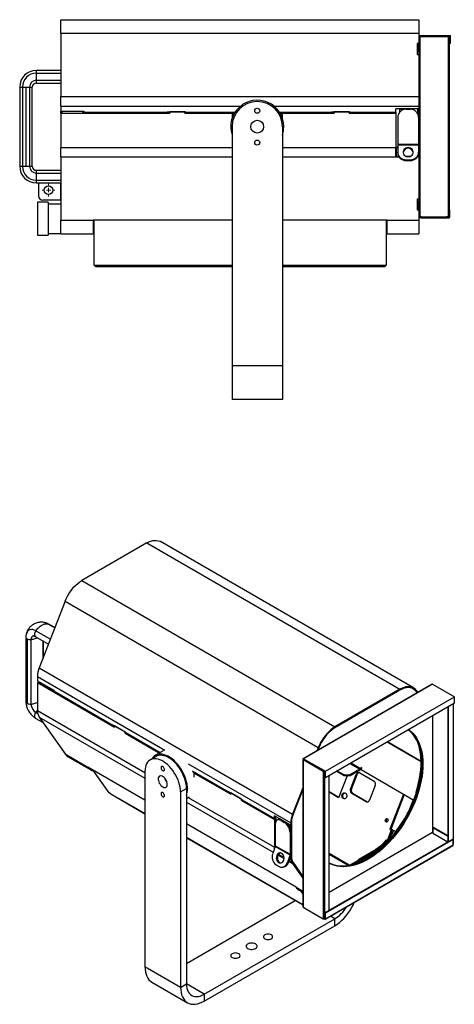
# Model space of a CAD drawing. Header units: millimetres. Extents: x 92 to 344, y 11 to 261.
# Tile 2 of 2: x 241 to 344, y 27 to 261. Entities that reach past the tile are written whole.
import ezdxf

# ---------------------------------------------------------------- set-up
doc = ezdxf.new("R2010")
doc.units = ezdxf.units.MM

# ---------------------------------------------------------------- blocks, each defined once
blk = doc.blocks.new('SW_CENTERMARKSYMBOL_0')
at = {"color": 0, "linetype": 'Continuous', "lineweight": 18}
for p, q in [((-1, 0), (-1.52, 0)), ((0, 0), (-0.5, 0)), ((0, 1), (0, 1.52)), ((0, 0), (0, 0.5)), ((0, 0), (0, -0.5)), ((0, 0), (0.5, 0)), ((1, 0), (1.52, 0)), ((0, -1), (0, -1.52))]:
    blk.add_line(p, q, dxfattribs=at)

msp = doc.modelspace()

# ---------------------------------------------------------------- linework, layer by layer
at = {"color": 7, "linetype": 'Continuous', "lineweight": 25}
for p, q in [((250.55, 258.09), (250.55, 261.34)), ((250.55, 261.34), (335.95, 261.34)), ((335.95, 261.34), (335.95, 258.09)), ((250.55, 258.09), (250.55, 243.02)), ((250.55, 258.09), (335.95, 258.09)), ((335.95, 258.09), (335.95, 257.35)), ((335.95, 255.67), (335.55, 255.67)), ((335.55, 255.67), (335.55, 253.07)), ((335.95, 257.35), (335.95, 249.15)), ((335.95, 257.35), (336.15, 257.35)), ((335.95, 257.35), (335.95, 257.35)), ((335.95, 257.35), (336.15, 257.35)), ((336.15, 257.55), (336.15, 257.35)), ((336.15, 257.55), (343.49, 257.55)), ((336.15, 257.35), (336.15, 214.35)), ((342.95, 257.35), (336.15, 257.35)), ((336.15, 257.35), (343.29, 257.35)), ((336.15, 257.35), (336.15, 257.35)), ((342.95, 257.35), (342.95, 214.35)), ((342.95, 257.35), (343.15, 257.35)), ((343.15, 257.35), (343.15, 214.35)), ((343.29, 257.35), (343.29, 255.75)), ((343.29, 255.75), (343.49, 255.75)), ((343.49, 255.75), (343.49, 257.55)), ((335.65, 255.55), (335.65, 255.52)), ((335.95, 255.55), (335.65, 255.55)), ((335.65, 255.54), (335.95, 255.54)), ((335.65, 255.25), (335.65, 255.52)), ((335.95, 255.25), (335.65, 255.25)), ((335.65, 255.25), (335.65, 253.64)), ((335.65, 253.64), (335.95, 253.64)), ((335.65, 253.07), (335.65, 253.64)), ((335.55, 253.07), (335.95, 253.07)), ((250.55, 249.25), (244.73, 249.25)), ((335.95, 249.15), (335.95, 243.02)), ((244.73, 247.74), (244.73, 248.59)), ((244.73, 248.59), (250.55, 248.59)), ((244.73, 246.9), (244.73, 247.74)), ((244.73, 246.9), (250.55, 246.9)), ((244.73, 246.24), (244.73, 246.9)), ((240.75, 245.27), (240.75, 226.43)), ((241.41, 245.27), (241.41, 226.43)), ((242.25, 245.27), (242.25, 226.43)), ((243.1, 245.27), (243.1, 226.43)), ((243.75, 226.43), (243.75, 245.27)), ((244.73, 246.25), (250.55, 246.25)), ((250.55, 240.77), (250.55, 243.02)), ((250.55, 243.02), (335.95, 243.02)), ((335.95, 243.02), (335.95, 240.77)), ((250.55, 240.77), (250.55, 239.54)), ((250.55, 240.77), (293.45, 240.77)), ((250.55, 239.05), (250.55, 239.54)), ((250.55, 239.54), (256.05, 239.54)), ((250.85, 239.05), (250.85, 239.54)), ((255.85, 239.05), (255.85, 239.54)), ((256.05, 239.54), (256.05, 239.33)), ((256.05, 239.33), (275.95, 239.33)), ((256.05, 239.05), (256.05, 239.33)), ((280.35, 239.33), (275.95, 239.33)), ((275.95, 239.05), (275.95, 239.33)), ((276.55, 239.42), (276.55, 239.05)), ((280.15, 239.42), (276.55, 239.42)), ((280.15, 239.05), (280.15, 239.42)), ((280.35, 239.33), (280.35, 239.05)), ((280.35, 239.33), (292.13, 239.33)), ((301.36, 240.77), (335.95, 240.77)), ((302.68, 239.33), (315.15, 239.33)), ((319.55, 239.33), (315.15, 239.33)), ((315.15, 239.05), (315.15, 239.33)), ((315.75, 239.42), (315.75, 239.05)), ((319.35, 239.42), (315.75, 239.42)), ((319.35, 239.05), (319.35, 239.42)), ((319.55, 239.33), (330.45, 239.33)), ((319.55, 239.33), (319.55, 239.05)), ((335.95, 240.14), (330.45, 240.14)), ((330.45, 239.33), (330.45, 240.14)), ((330.45, 239.33), (330.45, 239.05)), ((331.35, 240.14), (331.35, 239.27)), ((332.9, 240.01), (333.9, 240.01)), ((335.65, 240.14), (335.65, 238.98)), ((335.95, 240.77), (335.95, 240.14)), ((335.95, 240.14), (335.95, 230.92)), ((250.55, 239.05), (250.55, 230.92)), ((250.55, 239.05), (276.55, 239.05)), ((256.05, 239.05), (275.95, 239.05)), ((256.05, 239.05), (256.05, 239.05)), ((275.95, 239.05), (275.95, 239.05)), ((280.15, 239.05), (291.4, 239.05)), ((280.35, 239.05), (291.96, 239.05)), ((280.35, 239.05), (280.35, 239.05)), ((291.4, 239.05), (291.4, 237.83)), ((291.4, 239.01), (291.93, 239.01)), ((302.85, 239.05), (315.15, 239.05)), ((302.88, 239.01), (303.4, 239.01)), ((303.4, 237.83), (303.4, 239.05)), ((303.4, 239.05), (315.75, 239.05)), ((315.15, 239.05), (315.15, 239.05)), ((319.35, 239.05), (330.45, 239.05)), ((319.55, 239.05), (330.45, 239.05)), ((319.55, 239.05), (319.55, 239.05)), ((330.45, 239.05), (330.45, 239.05)), ((330.45, 239.05), (330.45, 230.92)), ((330.9, 238.01), (330.9, 231.68)), ((335.9, 238.01), (335.9, 231.68)), ((291.4, 235.85), (291.4, 178.85)), ((303.4, 235.85), (303.4, 178.85)), ((250.55, 228.67), (250.55, 230.92)), ((250.55, 230.92), (291.4, 230.92)), ((303.4, 230.92), (330.45, 230.92)), ((330.45, 228.67), (330.45, 230.92)), ((330.45, 230.09), (330.65, 230.09)), ((330.45, 229.86), (330.65, 229.86)), ((330.65, 230.92), (330.73, 230.92)), ((330.65, 230.92), (330.65, 230.87)), ((330.65, 228.79), (330.65, 230.87)), ((330.9, 231.03), (330.73, 230.92)), ((330.73, 230.92), (330.9, 230.92)), ((330.9, 231.68), (330.9, 231.54)), ((330.9, 231.68), (335.9, 231.68)), ((330.9, 231.54), (330.9, 229.8)), ((330.9, 231.54), (335.9, 231.54)), ((335.9, 231.68), (335.9, 231.54)), ((335.9, 231.54), (335.9, 229.8)), ((335.9, 230.92), (335.95, 230.92)), ((335.95, 230.92), (335.95, 228.79)), ((250.55, 228.67), (250.55, 213.6)), ((250.55, 228.67), (291.4, 228.67)), ((303.4, 228.67), (330.45, 228.67)), ((330.45, 228.79), (331.13, 228.79)), ((330.45, 228.67), (331.2, 228.67)), ((330.65, 228.79), (330.65, 228.79)), ((330.65, 228.79), (331.13, 228.79)), ((330.9, 229.63), (330.9, 229.8)), ((332.9, 227.98), (333.9, 227.98)), ((332.9, 227.98), (332.9, 227.81)), ((332.9, 227.81), (333.9, 227.81)), ((332.94, 228.79), (333.86, 228.79)), ((332.94, 228.79), (333.86, 228.79)), ((333.9, 227.81), (333.9, 227.98)), ((335.6, 228.67), (335.95, 228.67)), ((335.68, 228.79), (335.95, 228.79)), ((335.68, 228.79), (335.95, 228.79)), ((335.9, 229.8), (335.9, 229.63)), ((335.95, 228.79), (335.95, 228.79)), ((335.95, 228.79), (335.95, 228.67)), ((335.95, 228.67), (335.95, 222.54)), ((250.55, 225.45), (244.73, 225.45)), ((244.73, 224.79), (244.73, 225.45)), ((244.73, 223.95), (244.73, 224.79)), ((244.73, 224.79), (250.55, 224.79)), ((244.73, 223.1), (244.73, 223.95)), ((244.73, 223.1), (250.55, 223.1)), ((244.73, 222.45), (250.55, 222.45)), ((245.25, 222.15), (245.25, 219.35)), ((250.52, 222.45), (250.52, 218.35)), ((335.95, 222.54), (335.95, 214.35)), ((250.52, 218.35), (246.25, 218.35)), ((250.55, 218.35), (250.52, 218.35)), ((335.95, 218.62), (335.55, 218.62)), ((335.55, 218.62), (335.55, 216.02)), ((335.65, 218.05), (335.65, 218.62)), ((247.58, 217.88), (244.99, 217.88)), ((244.99, 217.88), (244.99, 209.98)), ((247.58, 217.88), (247.58, 209.98)), ((250.55, 217.43), (247.58, 217.43)), ((335.55, 216.02), (335.95, 216.02)), ((335.95, 218.05), (335.65, 218.05)), ((335.65, 218.05), (335.65, 216.44)), ((335.65, 216.44), (335.95, 216.44)), ((335.65, 216.17), (335.65, 216.44)), ((335.65, 216.14), (335.65, 216.17)), ((335.95, 216.15), (335.65, 216.15)), ((335.65, 216.14), (335.95, 216.14)), ((343.15, 215.94), (343.15, 214.34)), ((343.35, 215.94), (343.15, 215.94)), ((343.35, 214.34), (343.35, 215.94)), ((250.55, 213.6), (258.27, 213.6)), ((250.55, 210.36), (250.55, 213.6)), ((291.4, 213.6), (258.27, 213.6)), ((258.27, 213.6), (258.27, 210.36)), ((258.55, 202.78), (258.55, 213.6)), ((328.43, 213.6), (303.4, 213.6)), ((328.15, 213.6), (328.15, 202.78)), ((328.43, 213.6), (335.95, 213.6)), ((328.43, 210.36), (328.43, 213.6)), ((335.95, 214.35), (336.15, 214.35)), ((335.95, 214.34), (335.95, 214.35)), ((335.95, 214.34), (336.15, 214.34)), ((335.95, 214.34), (335.95, 213.6)), ((335.95, 213.6), (335.95, 210.36)), ((336.15, 214.35), (342.95, 214.35)), ((336.15, 214.34), (336.15, 214.35)), ((336.15, 214.14), (336.15, 214.34)), ((336.49, 214.34), (336.15, 214.34)), ((336.49, 214.14), (336.15, 214.14)), ((336.49, 214.35), (336.49, 214.34)), ((336.49, 214.34), (336.49, 214.14)), ((336.49, 214.34), (342.55, 214.34)), ((336.49, 214.14), (336.49, 214.34)), ((336.49, 214.34), (336.49, 214.34)), ((336.49, 214.14), (342.55, 214.14)), ((336.49, 214.14), (336.49, 214.14)), ((342.55, 214.34), (342.55, 214.35)), ((342.55, 214.14), (342.55, 214.34)), ((342.55, 214.34), (342.55, 214.14)), ((343.15, 214.34), (342.55, 214.34)), ((342.55, 214.34), (342.55, 214.34)), ((342.55, 214.14), (343.15, 214.14)), ((342.55, 214.14), (342.55, 214.14)), ((342.95, 214.35), (343.15, 214.35)), ((244.99, 209.98), (247.58, 209.98)), ((247.58, 210.43), (250.55, 210.43)), ((250.55, 210.36), (258.27, 210.36)), ((328.43, 210.36), (335.95, 210.36)), ((259.03, 202.78), (258.55, 202.78)), ((259.03, 202.54), (259.03, 202.78)), ((291.4, 202.78), (259.03, 202.78)), ((259.03, 202.54), (291.4, 202.54)), ((327.67, 202.78), (303.4, 202.78)), ((303.4, 202.54), (327.67, 202.54)), ((328.15, 202.78), (327.67, 202.78)), ((327.67, 202.78), (327.67, 202.54)), ((303.4, 178.85), (291.4, 178.85)), ((291.4, 178.85), (291.4, 170.85)), ((303.4, 178.85), (303.4, 170.85)), ((303.4, 170.85), (291.4, 170.85)), ((271.07, 136.69), (255.55, 127.73)), ((271.07, 136.69), (331.45, 101.83)), ((334.7, 102.15), (274.31, 137.01)), ((255.55, 127.73), (315.94, 92.87)), ((251.58, 122.79), (245.43, 106.93)), ((251.58, 122.79), (311.97, 87.93)), ((247.48, 117.42), (249.13, 116.47)), ((247.48, 117.42), (247.6, 117.37)), ((249.14, 116.49), (247.6, 117.37)), ((244.6, 115.76), (248.07, 113.75)), ((242.23, 114.27), (242.23, 98.89)), ((242.52, 113.86), (242.52, 98.48)), ((243.45, 113.71), (243.45, 98.32)), ((244.48, 114.42), (247.63, 112.6)), ((246.33, 113.35), (246.33, 109.25)), ((246.35, 109.31), (246.35, 113.34)), ((245.43, 106.93), (305.81, 72.07)), ((245, 104.85), (245, 103.84)), ((245, 104.85), (275.33, 87.34)), ((245, 103.84), (248.89, 101.59)), ((245.17, 103.54), (245, 103.44)), ((245, 103.44), (245, 96.8)), ((245, 103.44), (263.39, 92.83)), ((245.17, 103.54), (245.17, 103.74)), ((245.38, 103.42), (245.38, 103.62)), ((245.38, 103.42), (245.38, 103.62)), ((245.38, 103.42), (248.89, 101.39)), ((248.89, 101.59), (248.89, 101.43)), ((248.89, 101.43), (262.96, 93.3)), ((248.95, 101.3), (263.02, 93.18)), ((339.12, 103.06), (308.36, 85.3)), ((339.22, 103.05), (308.46, 85.29)), ((331.45, 101.83), (315.94, 92.87)), ((331.45, 101.63), (315.94, 92.68)), ((331.45, 101.63), (331.45, 101.83)), ((335.43, 101.47), (335.28, 101.29)), ((335.5, 100.97), (335.28, 101.29)), ((335.7, 101.09), (335.43, 101.47)), ((339.22, 103.05), (344.41, 100.06)), ((313.65, 82.3), (344.41, 100.06)), ((313.65, 80.83), (344.41, 98.59)), ((344.41, 98.59), (344.41, 100.06)), ((244.6, 96.32), (245.08, 96.05)), ((245, 96.8), (270.63, 82)), ((342.9, 65.49), (342.9, 97.71)), ((343.04, 65.57), (343.04, 97.79)), ((344.17, 98.45), (344.17, 66.06)), ((344.23, 65), (344.23, 98.48)), ((244.48, 94.98), (246.34, 93.91)), ((245.43, 95.21), (251.58, 86.46)), ((245.43, 95.21), (270.63, 80.66)), ((339.22, 95.59), (339.22, 67.78)), ((266.07, 91.51), (262.96, 93.3)), ((263.13, 93.17), (263.39, 93.02)), ((263.16, 93.19), (263.19, 93.17)), ((263.16, 93.19), (263.16, 93.19)), ((263.19, 93.17), (263.19, 93.14)), ((263.36, 93.04), (263.36, 93.07)), ((263.39, 93.13), (263.39, 92.83)), ((265.93, 91.66), (263.39, 93.13)), ((265.93, 91.36), (265.93, 91.66)), ((266.07, 91.51), (274.27, 86.77)), ((315.94, 92.87), (315.94, 92.68)), ((266.08, 91.44), (265.93, 91.36)), ((265.93, 91.36), (273.89, 86.76)), ((266.13, 91.38), (274.19, 86.73)), ((328.37, 89.33), (336.49, 84.63)), ((328.46, 89.38), (336.49, 84.74)), ((274.97, 87.18), (273.13, 86.11)), ((273.89, 86.76), (274.01, 86.83)), ((274.06, 86.8), (274.06, 86.65)), ((311.97, 87.93), (311.7, 87.23)), ((312.11, 87.91), (311.89, 87.34)), ((312.11, 87.91), (311.97, 87.93)), ((251.58, 86.46), (257.04, 83.31)), ((252.31, 85.78), (257.76, 82.63)), ((273.29, 85.83), (271.88, 85.02)), ((273.89, 86.76), (273.89, 86.55)), ((308.26, 85.13), (308.26, 50.02)), ((308.32, 85.21), (308.46, 85.13)), ((308.32, 85.21), (308.46, 85.13)), ((308.32, 85.21), (308.32, 85.21)), ((308.32, 85.05), (308.46, 85.13)), ((313.13, 82.27), (308.32, 85.05)), ((308.32, 85.05), (308.32, 49.94)), ((308.46, 85.29), (313.65, 82.3)), ((308.46, 85.29), (308.46, 85.13)), ((308.46, 85.13), (313.51, 82.22)), ((313.27, 82.36), (308.46, 85.13)), ((308.46, 85.13), (308.46, 85.13)), ((270.63, 75.46), (257.04, 83.31)), ((262.07, 77.15), (258.22, 82.62)), ((270.63, 82.27), (270.63, 35.73)), ((280.93, 84.11), (305.39, 69.99)), ((281.86, 82.39), (290.68, 77.3)), ((282.01, 82.21), (290.74, 77.17)), ((313.13, 82.27), (313.27, 82.36)), ((313.13, 82.27), (313.13, 47.16)), ((313.41, 82.27), (313.27, 82.36)), ((313.27, 82.36), (313.27, 82.36)), ((313.41, 82.27), (313.41, 47.16)), ((313.41, 82.27), (313.41, 82.27)), ((313.51, 82.22), (313.51, 80.91)), ((313.65, 80.83), (313.65, 82.3)), ((318.15, 81.23), (316.24, 82.33)), ((318.15, 81.43), (316.42, 82.43)), ((319.45, 84.18), (321.89, 82.77)), ((321.89, 82.77), (319.56, 81.43)), ((321.89, 82.57), (319.56, 81.23)), ((322.01, 82.92), (319.64, 84.29)), ((321.89, 82.77), (321.89, 82.57)), ((322.11, 83.2), (322.01, 82.92)), ((322.01, 82.92), (322.16, 82.91)), ((322.33, 83.07), (322.11, 83.2)), ((322.24, 83.12), (322.16, 82.91)), ((322.18, 82.7), (322.33, 83.07)), ((322.18, 82.7), (334.74, 75.45)), ((282.49, 81.93), (282.37, 81.86)), ((282.37, 80.88), (282.37, 81.86)), ((282.37, 81.86), (291.1, 76.82)), ((313.51, 80.91), (313.65, 80.83)), ((314.54, 49.12), (314.54, 81.34)), ((318.83, 81.23), (316.8, 76)), ((318.15, 81.43), (319.56, 81.43)), ((318.15, 81.23), (318.15, 81.43)), ((319.56, 81.23), (318.15, 81.23)), ((319.56, 81.43), (319.56, 81.23)), ((319.68, 78.08), (321.02, 81.54)), ((319.86, 78.06), (321.21, 81.52)), ((321.21, 81.52), (321.02, 81.54)), ((321.87, 81.94), (325.27, 79.98)), ((279.12, 77.37), (280.53, 78.19)), ((280.53, 78.19), (280.53, 31.65)), ((308.26, 78.37), (305.81, 72.07)), ((308.26, 77.98), (305.96, 72.06)), ((308.26, 77.98), (305.96, 72.06)), ((319.68, 78.08), (319.86, 78.06)), ((325.55, 78.93), (324.21, 75.46)), ((262.41, 76.95), (262.07, 77.15)), ((270.63, 72.21), (262.41, 76.95)), ((262.46, 76.9), (270.63, 72.19)), ((279.12, 77.37), (279.12, 30.83)), ((280.53, 75.79), (281.29, 76.23)), ((280.97, 76.04), (301.5, 64.19)), ((293.79, 75.51), (290.68, 77.3)), ((290.84, 77.17), (291.1, 77.02)), ((290.88, 77.19), (290.88, 77.19)), ((290.91, 77.17), (290.91, 77.14)), ((291.08, 77.04), (291.08, 77.07)), ((291.1, 77.13), (291.1, 76.82)), ((293.65, 75.66), (291.1, 77.13)), ((293.65, 75.36), (293.65, 75.66)), ((293.8, 75.44), (293.65, 75.36)), ((293.65, 75.36), (301.5, 70.82)), ((293.79, 75.51), (301.5, 71.06)), ((293.85, 75.38), (301.56, 70.93)), ((316.83, 76.07), (314.54, 77.39)), ((316.8, 76), (314.54, 77.3)), ((323.36, 75.06), (319.96, 77.02)), ((320.15, 77), (319.96, 77.02)), ((323.54, 75.04), (320.15, 77)), ((323.36, 75.06), (323.54, 75.04)), ((332.29, 76.86), (329.05, 68.49)), ((332.45, 76.77), (329.23, 68.47)), ((334.57, 75.54), (333.38, 72.5)), ((335.29, 77.36), (335.4, 77.3)), ((335.29, 76.98), (335.29, 77.36)), ((280.53, 74.95), (301.21, 63.01)), ((305.39, 69.47), (301.5, 71.71)), ((301.5, 71.06), (301.5, 71.71)), ((301.5, 71.06), (301.67, 71.15)), ((301.67, 70.92), (301.5, 70.82)), ((301.5, 70.82), (301.5, 64.19)), ((301.66, 70.93), (301.67, 70.92)), ((301.67, 71.15), (301.67, 71.62)), ((301.84, 71.15), (301.67, 71.25)), ((301.67, 71.15), (301.7, 71.14)), ((301.67, 70.92), (301.67, 64.39)), ((301.7, 71.14), (301.7, 70.94)), ((301.7, 70.94), (301.73, 70.93)), ((301.73, 70), (301.73, 70.93)), ((301.9, 70.44), (301.9, 71.02)), ((302.4, 70.81), (302.12, 70.64)), ((302.48, 71.15), (302.48, 70.85)), ((302.73, 70.9), (302.64, 71.05)), ((303.32, 70.66), (303.12, 70.55)), ((303.12, 70.55), (303.83, 70.14)), ((305.81, 72.07), (305.96, 72.06)), ((306.65, 54.67), (280.53, 69.75)), ((301.7, 69.73), (301.7, 64.56)), ((303.83, 70.14), (304.03, 70.25)), ((305.35, 69.49), (305.35, 68.74)), ((305.56, 70.09), (305.39, 69.99)), ((305.39, 69.99), (305.39, 69.47)), ((305.56, 69.57), (305.39, 69.47)), ((305.56, 70.09), (305.56, 62.04)), ((305.56, 70.09), (305.56, 69.57)), ((329.38, 68.29), (328.23, 65.32)), ((329.57, 68.28), (328.57, 65.71)), ((329.05, 68.49), (329.38, 68.29)), ((329.05, 68.49), (329.23, 68.47)), ((329.23, 68.47), (329.57, 68.28)), ((329.29, 68.62), (329.97, 68.23)), ((329.38, 68.29), (329.57, 68.28)), ((329.97, 68.23), (330.48, 67.93)), ((339.46, 68.94), (339.32, 68.86)), ((339.32, 68.86), (339.32, 67.56)), ((342.9, 66.8), (339.32, 68.86)), ((342.9, 66.96), (339.46, 68.94)), ((308.26, 50.49), (280.53, 66.49)), ((280.53, 66.47), (308.26, 50.47)), ((301.67, 65.93), (301.7, 65.9)), ((305.52, 67.85), (305.24, 67.69)), ((305.24, 67.69), (305.24, 62.52)), ((344.03, 66.14), (313.55, 48.55)), ((344.17, 66.06), (313.69, 48.47)), ((314.54, 53.53), (339.22, 67.78)), ((328.17, 65.99), (327.46, 65.11)), ((328.39, 65.87), (327.67, 64.99)), ((328.14, 65.22), (328.39, 65.87)), ((328.17, 65.99), (328.39, 65.87)), ((339.22, 67.78), (339.22, 67.78)), ((339.32, 67.72), (339.22, 67.78)), ((339.22, 67.78), (339.32, 67.72)), ((339.32, 67.56), (339.32, 67.56)), ((339.32, 67.56), (339.32, 67.56)), ((339.32, 67.56), (339.32, 67.56)), ((339.32, 67.56), (342.89, 65.49)), ((344.17, 66.06), (344.03, 66.14)), ((344.17, 64.76), (344.17, 66.06)), ((301.68, 64.44), (301.11, 62.68)), ((301.62, 64.26), (301.5, 64.19)), ((301.68, 64.44), (305.22, 62.39)), ((301.7, 64.56), (305.24, 62.52)), ((313.65, 47.07), (344.13, 64.66)), ((313.69, 47.16), (344.17, 64.76)), ((326.14, 63.46), (320.57, 60.25)), ((325.72, 63.71), (321.53, 61.28)), ((325.94, 63.58), (321.74, 61.16)), ((326.6, 64.31), (325.72, 63.71)), ((325.72, 63.71), (325.94, 63.58)), ((326.82, 64.19), (325.94, 63.58)), ((326.45, 63.65), (326.14, 63.46)), ((326.14, 63.46), (326.19, 63.44)), ((327.46, 65.11), (326.6, 64.31)), ((326.6, 64.31), (326.82, 64.19)), ((327.67, 64.99), (326.82, 64.19)), ((327.46, 65.11), (327.67, 64.99)), ((302.36, 62.35), (303.79, 61.52)), ((302.49, 62.54), (303.79, 61.79)), ((302.49, 62.54), (303.79, 61.79)), ((305.22, 62.39), (304.64, 60.64)), ((305.47, 62.4), (304.9, 60.65)), ((305.04, 61.07), (305.96, 60.54)), ((305.04, 61.07), (305.75, 60.66)), ((305.47, 62.4), (305.22, 62.39)), ((305.24, 62.52), (305.52, 62.69)), ((305.39, 62.14), (305.56, 62.04)), ((319.33, 59.94), (314.54, 62.7)), ((319.06, 59.89), (314.54, 62.5)), ((319.56, 59.98), (321.53, 61.12)), ((320.31, 60.17), (321.74, 61)), ((321.53, 61.28), (321.74, 61.16)), ((321.53, 61.12), (321.53, 61.28)), ((321.53, 61.12), (321.74, 61)), ((321.74, 61), (321.74, 61.16)), ((322.13, 60.85), (324.84, 62.42)), ((301.92, 60.04), (302.63, 59.63)), ((303.31, 59.45), (303.56, 59.46)), ((304.64, 60.64), (304.9, 60.65)), ((304.96, 60.84), (305.81, 60.35)), ((305.75, 60.66), (305.9, 60.85)), ((305.75, 60.66), (305.96, 60.54)), ((305.75, 60.66), (305.75, 60.66)), ((305.75, 60.66), (305.75, 60.66)), ((305.96, 60.54), (305.81, 60.35)), ((305.81, 60.35), (308.26, 56.87)), ((305.96, 60.54), (308.26, 57.27)), ((305.96, 60.54), (308.26, 57.27)), ((306.65, 54.67), (308.26, 53.74)), ((307.38, 53.99), (308.26, 53.48)), ((307.74, 53.79), (308.26, 53.04)), ((280.53, 36.54), (306.46, 51.51)), ((308.32, 49.94), (313.13, 47.16)), ((308.45, 49.86), (308.46, 49.86)), ((308.7, 49.72), (308.46, 49.86)), ((308.46, 49.86), (308.46, 49.86)), ((308.7, 49.72), (308.7, 49.72)), ((308.7, 49.72), (308.7, 49.72)), ((284.78, 29.2), (315.89, 47.16)), ((313.41, 47.16), (313.48, 47.2)), ((313.41, 47.16), (313.55, 47.08)), ((313.48, 47.37), (313.55, 47.41)), ((313.48, 47.2), (313.48, 47.37)), ((313.55, 47.24), (313.48, 47.29)), ((313.69, 48.47), (313.55, 48.55)), ((313.55, 48.55), (313.55, 47.24)), ((313.69, 47.16), (313.69, 48.47)), ((315.89, 47.16), (314.84, 47.76)), ((315.89, 45.52), (315.89, 47.16)), ((284.78, 27.56), (315.89, 45.52)), ((279.12, 30.83), (270.63, 35.73)), ((272.29, 32.07), (280.78, 27.17)), ((279.12, 30.83), (280.53, 31.65)), ((284.78, 29.2), (280.53, 31.65)), ((284.78, 29.2), (284.78, 27.56))]:
    msp.add_line(p, q, dxfattribs=at)
at = {"color": 7, "linetype": 'Continuous', "lineweight": 25, "flags": 128}
for points in [[(331.95, 239.77), (331.76, 239.96), (331.58, 240.14)], [(333.4, 230.88), (333.1, 230.85), (332.82, 230.75), (332.58, 230.59), (332.39, 230.38), (332.26, 230.13), (332.2, 229.86), (332.22, 229.59), (332.31, 229.33), (332.48, 229.1), (332.7, 228.92), (332.96, 228.78), (333.25, 228.72), (333.55, 228.72), (333.84, 228.78), (334.11, 228.92), (334.33, 229.1), (334.49, 229.33), (334.58, 229.59), (334.6, 229.86), (334.54, 230.13), (334.41, 230.38), (334.22, 230.59), (333.98, 230.75), (333.7, 230.85), (333.4, 230.88)], [(245.3, 222.45), (245.27, 222.34), (245.25, 222.15)], [(271.07, 136.69), (271.55, 136.94), (272.02, 137.12), (272.49, 137.25), (272.93, 137.31), (273.36, 137.3), (273.76, 137.23), (274.14, 137.1), (274.31, 137.01)], [(251.58, 122.79), (251.84, 123.4), (252.14, 124.01), (252.48, 124.6), (252.86, 125.16), (253.26, 125.7), (253.69, 126.2), (254.14, 126.65), (254.6, 127.07), (255.07, 127.43), (255.55, 127.73)], [(247.48, 117.42), (247.11, 117.59), (246.9, 117.67)], [(244.6, 115.75), (244.24, 115.93), (243.88, 116.04), (243.54, 116.07), (243.22, 116.03), (242.94, 115.92), (242.7, 115.73), (242.51, 115.48), (242.37, 115.17), (242.36, 115.14)], [(244.23, 114.52), (244.16, 114.53), (243.96, 114.52), (243.79, 114.46), (243.64, 114.34), (243.54, 114.17), (243.47, 113.95), (243.45, 113.71)], [(335.43, 101.47), (335.17, 101.79), (334.86, 102.04), (334.52, 102.24), (334.15, 102.37), (333.75, 102.44), (333.32, 102.45), (332.87, 102.39), (332.41, 102.26), (331.93, 102.08), (331.45, 101.83)], [(335.28, 101.29), (335, 101.62), (334.67, 101.89), (334.29, 102.08), (333.88, 102.19), (333.44, 102.23), (332.97, 102.2), (332.47, 102.08), (331.97, 101.89), (331.45, 101.63)], [(335.28, 101.29), (335, 101.62), (334.67, 101.89), (334.29, 102.08), (333.88, 102.19), (333.44, 102.23), (332.97, 102.2), (332.47, 102.08), (331.97, 101.89), (331.45, 101.63)], [(244.6, 96.32), (244.93, 96.74), (245, 96.82)], [(315.94, 92.87), (315.46, 92.57), (314.99, 92.21), (314.52, 91.79), (314.07, 91.34), (313.65, 90.84), (313.24, 90.3), (312.87, 89.74), (312.53, 89.15), (312.23, 88.54), (311.97, 87.93)], [(315.94, 92.68), (315.43, 92.34), (314.92, 91.95), (314.43, 91.5), (313.96, 90.99), (313.51, 90.43), (313.1, 89.84), (312.73, 89.22), (312.4, 88.57), (312.11, 87.91)], [(315.94, 92.68), (315.43, 92.34), (314.92, 91.95), (314.43, 91.5), (313.96, 90.99), (313.51, 90.43), (313.1, 89.84), (312.73, 89.22), (312.4, 88.57), (312.11, 87.91)], [(336.57, 84.21), (336.54, 85.13), (336.47, 86.01), (336.34, 86.86), (336.17, 87.67), (335.95, 88.43), (335.68, 89.16), (335.37, 89.83), (335.01, 90.46), (334.61, 91.03), (334.16, 91.55), (333.68, 92.01), (333.4, 92.23)], [(333.43, 92.25), (333.89, 91.89), (334.37, 91.43), (334.82, 90.91), (335.22, 90.34), (335.58, 89.71), (335.9, 89.03), (336.16, 88.31), (336.38, 87.54), (336.56, 86.73), (336.68, 85.89), (336.75, 85), (336.78, 84.09)], [(336.78, 84.09), (336.75, 85), (336.68, 85.89), (336.56, 86.73), (336.38, 87.54), (336.16, 88.31), (335.9, 89.03), (335.58, 89.71), (335.22, 90.34), (334.82, 90.91), (334.37, 91.43), (333.89, 91.89), (333.43, 92.25)], [(333.44, 92.26), (333.51, 92.21), (334.03, 91.81), (334.52, 91.35), (334.96, 90.83), (335.36, 90.25), (335.72, 89.63), (336.04, 88.95), (336.3, 88.23), (336.53, 87.46), (336.7, 86.65), (336.82, 85.81), (336.9, 84.92), (336.92, 84.01)], [(335.29, 77.36), (335.62, 78.44), (335.9, 79.52), (336.12, 80.58), (336.29, 81.63), (336.41, 82.66), (336.48, 83.67), (336.49, 84.65), (336.45, 85.59), (336.36, 86.5), (336.22, 87.37), (336.02, 88.2), (335.96, 88.39)], [(279.12, 77.37), (279.1, 77.92), (279.02, 78.48), (278.9, 79.07), (278.73, 79.66), (278.51, 80.25), (278.25, 80.84), (277.96, 81.41), (277.62, 81.97), (277.26, 82.5), (276.86, 83), (276.45, 83.47), (276.01, 83.89), (275.56, 84.26), (275.11, 84.58), (274.65, 84.85), (274.19, 85.05), (273.74, 85.2), (273.31, 85.28), (272.89, 85.3), (272.5, 85.25), (272.13, 85.14), (271.8, 84.97), (271.5, 84.74), (271.24, 84.45), (271.03, 84.1), (270.86, 83.71), (270.73, 83.27), (270.66, 82.79), (270.63, 82.27)], [(280.76, 78.06), (280.74, 78.62), (280.66, 79.21), (280.53, 79.81), (280.36, 80.42), (280.14, 81.04), (279.88, 81.65), (279.58, 82.24), (279.23, 82.82), (278.86, 83.38), (278.46, 83.9), (278.03, 84.39), (277.58, 84.84), (277.12, 85.23), (276.65, 85.58), (276.17, 85.87), (275.7, 86.1), (275.23, 86.26), (274.78, 86.37), (274.34, 86.41), (273.92, 86.38), (273.53, 86.29), (273.17, 86.14), (272.85, 85.92), (272.57, 85.64), (272.33, 85.31), (272.3, 85.26)], [(280.53, 78.19), (280.51, 78.73), (280.43, 79.3), (280.31, 79.88), (280.14, 80.47), (279.93, 81.07), (279.67, 81.65), (279.37, 82.23), (279.04, 82.79), (278.67, 83.32), (278.28, 83.82), (277.86, 84.28), (277.43, 84.7), (276.98, 85.08), (276.52, 85.4), (276.06, 85.66), (275.61, 85.87), (275.16, 86.01), (274.72, 86.1), (274.3, 86.11), (273.91, 86.07), (273.54, 85.96), (273.29, 85.83)], [(274.88, 82.43), (275.02, 82.38), (275.15, 82.39), (275.24, 82.47), (275.3, 82.6), (275.3, 82.77), (275.24, 82.96), (275.15, 83.14), (275.02, 83.3), (274.88, 83.41), (274.73, 83.47), (274.6, 83.46), (274.51, 83.38), (274.46, 83.25), (274.46, 83.08), (274.51, 82.89), (274.6, 82.71), (274.73, 82.55), (274.88, 82.43)], [(314.54, 60.47), (314.97, 60.27), (315.6, 60.05), (316.26, 59.89), (316.94, 59.8), (317.65, 59.77), (318.39, 59.8), (319.14, 59.9), (319.91, 60.06), (320.69, 60.29), (321.48, 60.57), (322.28, 60.92), (323.08, 61.33), (323.89, 61.79), (324.69, 62.31), (325.49, 62.89), (326.28, 63.52), (327.07, 64.2), (327.83, 64.92), (328.58, 65.69), (329.32, 66.5), (330.03, 67.35), (330.71, 68.24), (331.37, 69.15), (332, 70.1), (332.59, 71.07), (333.15, 72.06), (333.68, 73.07), (334.16, 74.09), (334.61, 75.13), (335.01, 76.16), (335.37, 77.21), (335.68, 78.24), (335.95, 79.28), (336.17, 80.3), (336.34, 81.31), (336.47, 82.3), (336.54, 83.27), (336.57, 84.21)], [(336.78, 84.09), (336.75, 83.14), (336.68, 82.17), (336.56, 81.18), (336.38, 80.17), (336.16, 79.15), (335.9, 78.12), (335.58, 77.08), (335.22, 76.04), (334.82, 75), (334.37, 73.97), (333.89, 72.95), (333.36, 71.94), (332.8, 70.95), (332.21, 69.98), (331.58, 69.03), (330.92, 68.11), (330.24, 67.23), (329.53, 66.38), (328.8, 65.57), (328.05, 64.8), (327.28, 64.07), (326.5, 63.4), (325.7, 62.77), (324.9, 62.19), (324.1, 61.67), (323.29, 61.2), (322.49, 60.8), (321.69, 60.45), (320.9, 60.16), (320.12, 59.94), (319.35, 59.78), (318.6, 59.68), (317.87, 59.65), (317.16, 59.68), (316.47, 59.77), (315.81, 59.93), (315.19, 60.15), (314.59, 60.43), (314.54, 60.46)], [(314.54, 60.46), (314.59, 60.43), (315.19, 60.15), (315.81, 59.93), (316.47, 59.77), (317.16, 59.68), (317.87, 59.65), (318.6, 59.68), (319.35, 59.78), (320.12, 59.94), (320.9, 60.16), (321.69, 60.45), (322.49, 60.8), (323.29, 61.2), (324.1, 61.67), (324.9, 62.19), (325.7, 62.77), (326.5, 63.4), (327.28, 64.07), (328.05, 64.8), (328.8, 65.57), (329.53, 66.38), (330.24, 67.23), (330.92, 68.11), (331.58, 69.03), (332.21, 69.98), (332.8, 70.95), (333.36, 71.94), (333.89, 72.95), (334.37, 73.97), (334.82, 75), (335.22, 76.04), (335.58, 77.08), (335.9, 78.12), (336.16, 79.15), (336.38, 80.17), (336.56, 81.18), (336.68, 82.17), (336.75, 83.14), (336.78, 84.09)], [(336.92, 84.01), (336.9, 83.06), (336.82, 82.09), (336.7, 81.1), (336.53, 80.09), (336.3, 79.07), (336.04, 78.04), (335.72, 77), (335.36, 75.96), (334.96, 74.92), (334.52, 73.89), (334.03, 72.87), (333.51, 71.86), (332.95, 70.87), (332.35, 69.9), (331.72, 68.95), (331.06, 68.03), (330.38, 67.15), (329.67, 66.3), (328.94, 65.49), (328.19, 64.72), (327.42, 63.99), (326.64, 63.31), (325.85, 62.69), (325.05, 62.11), (324.24, 61.59), (323.44, 61.12), (322.63, 60.72), (321.83, 60.37), (321.04, 60.08), (320.26, 59.86), (319.49, 59.7), (318.74, 59.6), (318.01, 59.57), (317.3, 59.6), (316.61, 59.69), (315.96, 59.85), (315.33, 60.07), (314.73, 60.35), (314.54, 60.46)], [(274.88, 78.57), (275.11, 78.47), (275.33, 78.43), (275.53, 78.45), (275.7, 78.54), (275.83, 78.68), (275.92, 78.89), (275.96, 79.13), (275.94, 79.41), (275.88, 79.7), (275.77, 80.01), (275.62, 80.3), (275.44, 80.57), (275.22, 80.81), (274.99, 81), (274.76, 81.13), (274.53, 81.21), (274.32, 81.21), (274.13, 81.16), (273.98, 81.04), (273.87, 80.86), (273.81, 80.64), (273.8, 80.38), (273.83, 80.09), (273.92, 79.79), (274.05, 79.49), (274.22, 79.21), (274.42, 78.95), (274.64, 78.74), (274.88, 78.57)], [(274.88, 76.23), (275.02, 76.17), (275.15, 76.19), (275.24, 76.26), (275.3, 76.39), (275.3, 76.56), (275.24, 76.75), (275.15, 76.94), (275.02, 77.1), (274.88, 77.21), (274.73, 77.26), (274.6, 77.25), (274.51, 77.18), (274.46, 77.05), (274.46, 76.88), (274.51, 76.69), (274.6, 76.5), (274.73, 76.34), (274.88, 76.23)], [(318.44, 77.12), (318.59, 76.99), (318.7, 76.81), (318.75, 76.6), (318.76, 76.37), (318.7, 76.15), (318.6, 75.96), (318.45, 75.82), (318.28, 75.74), (318.1, 75.73), (317.93, 75.79), (317.78, 75.91), (317.67, 76.09), (317.62, 76.3), (317.61, 76.53), (317.67, 76.75), (317.77, 76.94), (317.92, 77.08), (318.09, 77.17), (318.27, 77.18), (318.44, 77.12)], [(318.21, 75.73), (318.11, 75.77), (317.96, 75.89), (317.86, 76.07), (317.8, 76.29), (317.8, 76.51), (317.85, 76.73), (317.96, 76.92), (318.1, 77.07), (318.27, 77.15), (318.34, 77.16)], [(323.54, 75.04), (323.66, 74.99), (323.66, 74.99)], [(303.12, 70.55), (302.84, 70.67), (302.58, 70.73), (302.33, 70.72), (302.12, 70.64), (301.94, 70.5), (301.81, 70.29), (301.73, 70.03), (301.7, 69.73)], [(328.43, 71.01), (328.53, 70.91), (328.59, 70.77), (328.61, 70.61), (328.58, 70.45), (328.5, 70.32), (328.38, 70.23), (328.26, 70.21), (328.13, 70.24), (328.03, 70.34), (327.96, 70.48), (327.95, 70.64), (327.98, 70.8), (328.06, 70.93), (328.17, 71.02), (328.3, 71.04), (328.43, 71.01)], [(301.51, 63.91), (301.51, 63.95), (301.5, 64.19)], [(303.23, 62.75), (303.01, 62.84), (302.78, 62.85), (302.55, 62.79), (302.35, 62.66), (302.18, 62.46), (302.05, 62.21), (301.97, 61.93), (301.95, 61.63), (301.99, 61.34), (302.09, 61.06), (302.23, 60.82), (302.41, 60.63), (302.62, 60.51), (302.85, 60.46), (303.08, 60.48), (303.3, 60.58), (303.49, 60.75), (303.64, 60.97), (303.74, 61.24), (303.79, 61.53), (303.78, 61.83), (303.72, 62.12), (303.6, 62.38), (303.43, 62.6), (303.23, 62.75)], [(302.96, 62.85), (302.81, 62.8), (302.61, 62.67), (302.43, 62.47), (302.31, 62.22), (302.23, 61.94), (302.21, 61.64), (302.25, 61.35), (302.34, 61.07), (302.48, 60.83), (302.67, 60.64), (302.88, 60.52), (303.05, 60.47)], [(302.63, 59.63), (302.92, 59.5), (303.22, 59.45), (303.52, 59.48), (303.81, 59.59), (304.07, 59.76), (304.31, 60), (304.5, 60.3), (304.64, 60.64)], [(315.89, 45.52), (316.44, 45.88), (316.99, 46.29), (317.53, 46.75), (318.05, 47.27), (318.56, 47.83), (319.03, 48.44), (319.48, 49.08), (319.89, 49.75), (320.26, 50.44), (320.56, 51.06)], [(300.76, 42.42), (300.93, 42.55), (301.04, 42.71), (301.08, 42.87), (301.04, 43.04), (300.93, 43.19), (300.76, 43.32), (300.53, 43.42), (300.26, 43.48), (299.98, 43.51), (299.69, 43.48), (299.43, 43.42), (299.2, 43.32), (299.03, 43.19), (298.92, 43.04), (298.88, 42.87), (298.92, 42.71), (299.03, 42.55), (299.2, 42.42), (299.43, 42.32), (299.69, 42.26), (299.98, 42.24), (300.26, 42.26), (300.53, 42.32), (300.76, 42.42)], [(297.02, 40.09), (297.21, 40.23), (297.34, 40.39), (297.41, 40.56), (297.4, 40.74), (297.32, 40.91), (297.17, 41.06), (296.97, 41.2), (296.72, 41.3), (296.43, 41.36), (296.13, 41.39), (295.82, 41.37), (295.53, 41.32), (295.27, 41.22), (295.06, 41.1), (294.89, 40.95), (294.8, 40.78), (294.77, 40.6), (294.82, 40.43), (294.93, 40.26), (295.1, 40.12), (295.33, 40), (295.6, 39.92), (295.9, 39.87), (296.21, 39.87), (296.51, 39.9), (296.78, 39.98), (297.02, 40.09)], [(292.98, 37.93), (293.15, 38.06), (293.26, 38.22), (293.3, 38.38), (293.26, 38.55), (293.15, 38.7), (292.98, 38.83), (292.75, 38.93), (292.49, 38.99), (292.2, 39.02), (291.92, 38.99), (291.65, 38.93), (291.42, 38.83), (291.25, 38.7), (291.14, 38.55), (291.1, 38.38), (291.14, 38.22), (291.25, 38.06), (291.42, 37.93), (291.65, 37.83), (291.92, 37.77), (292.2, 37.75), (292.49, 37.77), (292.75, 37.83), (292.98, 37.93)], [(270.63, 35.73), (270.66, 35.1), (270.74, 34.52), (270.88, 33.97), (271.07, 33.48), (271.3, 33.03), (271.59, 32.65), (271.92, 32.33), (272.29, 32.07), (272.29, 32.07)], [(279.12, 30.83), (279.15, 30.21), (279.23, 29.62), (279.36, 29.07), (279.55, 28.58), (279.79, 28.14), (280.07, 27.75), (280.4, 27.43), (280.78, 27.17), (281.19, 26.97), (281.63, 26.85), (282.11, 26.8), (282.61, 26.81), (283.13, 26.9), (283.67, 27.05), (284.22, 27.27), (284.78, 27.56)], [(280.53, 31.65), (280.56, 31.11), (280.64, 30.62), (280.77, 30.17), (280.95, 29.76), (281.18, 29.42), (281.46, 29.13), (281.78, 28.9), (282.13, 28.74), (282.52, 28.64), (282.94, 28.62), (283.38, 28.66), (283.83, 28.77), (284.3, 28.95), (284.78, 29.2)]]:
    msp.add_lwpolyline(points, dxfattribs=at)
at = {"color": 7, "linetype": 'Continuous', "lineweight": 25}
for centre, radius in [((297.4, 239.65), 0.6), ((297.4, 235.85), 1.53), ((297.4, 232.05), 0.6), ((247.65, 220.75), 1.02)]:
    msp.add_circle(centre, radius, dxfattribs=at)
for centre, radius, start, end in [((336.15, 257.35), 0.2, 90, 180), ((244.73, 245.27), 3.98, 90, 180), ((244.73, 245.27), 3.32, 90, 180), ((244.73, 245.27), 1.63, 90, 180), ((244.73, 245.27), 0.978, 90, 180), ((297.4, 235.85), 6.32, 0, 198.338), ((297.4, 235.85), 6, 0, 180), ((332.9, 238.01), 2, 90, 180), ((333.9, 238.01), 2, 0, 90), ((297.4, 235.85), 6.32, 341.662, 0), ((333.35, 229.56), 1.16, 87.5881, 172.3653), ((333.45, 229.56), 1.16, 7.6347, 92.4119), ((332.81, 229.89), 1.91, 182.9521, 272.6753), ((332.81, 229.72), 1.91, 182.9521, 272.6753), ((333.99, 229.89), 1.91, 267.3247, 357.0479), ((333.99, 229.72), 1.91, 267.3247, 357.0479), ((244.73, 226.43), 3.98, 180, 270), ((244.73, 226.43), 3.32, 180, 270), ((244.73, 226.43), 1.63, 180, 270), ((244.73, 226.43), 0.978, 180, 270), ((246.25, 219.35), 1, 180, 270), ((336.15, 214.34), 0.2, 180, 270), ((343.15, 214.34), 0.2, 270, 0), ((245.8, 114.81), 1.52, 141.5699, 177.4877), ((244.78, 114.83), 0.508, 174.7886, 233.976), ((244.77, 114.83), 0.497, 174.3144, 238.4365), ((250.85, 104.74), 5.85, 157.9788, 178.8918), ((249.03, 101.41), 0.138, 173.7012, 234.9867), ((339.16, 102.97), 0.101, 54.3824, 114.3071), ((245.96, 98.44), 2.51, 182.6055, 237.3945), ((245.8, 95.37), 1.52, 141.5616, 177.4076), ((245.8, 95.38), 1.52, 141.5524, 177.4865), ((249.19, 93.07), 5.63, 138.162, 144.6524), ((247.75, 96.69), 2.76, 177.6485, 212.3492), ((244.78, 95.4), 0.509, 174.6735, 233.9376), ((263.08, 93.28), 0.122, 170.786, 309.2033), ((266.21, 91.49), 0.134, 172.7442, 235.9436), ((253.46, 87.75), 2.28, 214.5564, 239.7517), ((308.35, 85.13), 0.0873, 110.7834, 249.2166), ((308.4, 85.23), 0.0873, 50.7967, 189.214), ((258.88, 84.57), 2.24, 214.3725, 257.2331), ((313.27, 82.55), 0.307, 242.6097, 297.3903), ((321.72, 83.03), 0.307, 302.638, 339.7729), ((321.51, 83.15), 0.691, 302.638, 339.7729), ((277.73, 81.47), 2.55, 196.7554, 223.2393), ((321.61, 81.39), 0.607, 64.7492, 165.9983), ((321.86, 81.32), 0.683, 99.0493, 162.5598), ((324.76, 79.28), 0.869, 336.0238, 53.9768), ((276.29, 77.97), 4.47, 341.6362, 1.073), ((320.47, 77.72), 0.869, 156.0238, 233.9768), ((320.66, 77.71), 0.869, 156.0238, 233.9768), ((262.55, 77.05), 0.167, 214.4635, 239.8446), ((290.8, 77.28), 0.122, 170.786, 309.2033), ((293.92, 75.49), 0.134, 172.7442, 235.9436), ((323.62, 75.61), 0.607, 244.7492, 345.9983), ((301.62, 71.04), 0.122, 170.786, 309.2033), ((301.69, 71.15), 0.0175, 170.786, 309.2033), ((301.77, 71.04), 0.122, 350.786, 129.2033), ((301.71, 70.93), 0.0175, 350.786, 129.2033), ((302.78, 70.1), 0.805, 78.9799, 117.9797), ((311.23, 69.88), 5.85, 157.9788, 178.8918), ((311.09, 69.98), 5.53, 157.9788, 178.8918), ((311.09, 69.98), 5.53, 157.9788, 178.8918), ((328.57, 70.6), 0.451, 111.3957, 238.3853), ((302.17, 67.55), 3.07, 2.6055, 57.3945), ((302.43, 67.71), 3.1, 2.6915, 46.067), ((320.02, 72.1), 10.67, 322.069, 338.7207), ((301.29, 64.57), 0.416, 341.2194, 359.1697), ((344.07, 64.75), 0.0986, 305.0133, 6.2988), ((344.13, 65.01), 0.101, 294.3747, 354.3052), ((303.25, 61.89), 2.29, 159.9751, 234.3796), ((304.82, 62.53), 0.416, 341.2194, 359.1697), ((307.9, 62.03), 2.55, 180.2374, 212.5432), ((307.9, 62.03), 2.55, 180.2207, 212.5398), ((304.61, 62.7), 0.915, 341.2194, 359.1697), ((308.16, 61.93), 2.61, 177.6485, 212.3492), ((303.38, 61.01), 1.56, 276.5195, 346.4576), ((308.53, 55.96), 2.28, 214.5564, 239.7517), ((308.36, 50.03), 0.101, 185.6948, 245.6253), ((311.3, 54.49), 8.65, 302.0442, 328.5233), ((313.27, 47.44), 0.307, 242.6097, 297.3903), ((313.61, 47.15), 0.0873, 230.7967, 9.214)]:
    msp.add_arc(centre, radius, start, end, dxfattribs=at)
for points, knots in [([(244.73, 248.59), (244.73, 248.8), (244.73, 248.96), (244.73, 249.19), (244.73, 249.24), (244.73, 249.24)], [0, 0, 0, 0, 0.5, 0.5, 1, 1, 1, 1]), ([(240.75, 245.27), (240.75, 245.27), (240.81, 245.27), (241.03, 245.27), (241.2, 245.27), (241.41, 245.27)], [0, 0, 0, 0, 0.5, 0.5, 1, 1, 1, 1]), ([(241.41, 245.27), (241.5, 245.27), (241.62, 245.27), (241.92, 245.27), (242.08, 245.27), (242.25, 245.27)], [0, 0, 0, 0, 0.5, 0.5, 1, 1, 1, 1]), ([(242.25, 245.27), (242.42, 245.27), (242.59, 245.27), (242.88, 245.27), (243.01, 245.27), (243.1, 245.27)], [0, 0, 0, 0, 0.5, 0.5, 1, 1, 1, 1]), ([(243.1, 245.27), (243.31, 245.27), (243.47, 245.27), (243.7, 245.27), (243.75, 245.27), (243.75, 245.27)], [0, 0, 0, 0, 0.5, 0.5, 1, 1, 1, 1]), ([(240.75, 226.43), (240.75, 226.43), (240.81, 226.43), (241.03, 226.43), (241.19, 226.43), (241.41, 226.43)], [0, 0, 0, 0, 0.5, 0.5, 1, 1, 1, 1]), ([(241.41, 226.43), (241.5, 226.43), (241.62, 226.43), (241.92, 226.43), (242.08, 226.43), (242.25, 226.43)], [0, 0, 0, 0, 0.5, 0.5, 1, 1, 1, 1]), ([(242.25, 226.43), (242.42, 226.43), (242.59, 226.43), (242.88, 226.43), (243.01, 226.43), (243.1, 226.43)], [0, 0, 0, 0, 0.5, 0.5, 1, 1, 1, 1]), ([(243.1, 226.43), (243.31, 226.43), (243.47, 226.43), (243.69, 226.43), (243.75, 226.43), (243.75, 226.43)], [0, 0, 0, 0, 0.5, 0.5, 1, 1, 1, 1]), ([(244.73, 222.45), (244.73, 222.45), (244.73, 222.5), (244.73, 222.73), (244.73, 222.89), (244.73, 223.1)], [0, 0, 0, 0, 0.5, 0.5, 1, 1, 1, 1]), ([(258.63, 202.78), (258.65, 202.75), (258.7, 202.66), (258.85, 202.56), (258.97, 202.55), (259.03, 202.54)], [0, 0, 0, 0, 0.24196, 0.62098, 1, 1, 1, 1]), ([(327.67, 202.54), (327.73, 202.55), (327.85, 202.56), (328, 202.66), (328.05, 202.75), (328.07, 202.78)], [0, 0, 0, 0, 0.37902, 0.75804, 1, 1, 1, 1]), ([(246.91, 117.66), (246.77, 117.7), (246.49, 117.77), (246.05, 117.81), (245.59, 117.8), (245.14, 117.74), (244.69, 117.62), (244.25, 117.43), (243.83, 117.19), (243.45, 116.89), (243.12, 116.56), (242.84, 116.2), (242.61, 115.81), (242.45, 115.44), (242.38, 115.19), (242.35, 115.08)], [0, 0, 0, 0, 0.07091, 0.148986, 0.226933, 0.304825, 0.382707, 0.467658, 0.550789, 0.632097, 0.711788, 0.790087, 0.867224, 0.943452, 1, 1, 1, 1]), ([(244.6, 115.75), (244.81, 116.05), (245.04, 116.32), (245.53, 116.78), (245.79, 116.97), (246.3, 117.27), (246.55, 117.37), (247.04, 117.47), (247.27, 117.47), (247.48, 117.42)], [0, 0, 0, 0, 0.25, 0.25, 0.5, 0.5, 0.75, 0.75, 1, 1, 1, 1]), ([(247.6, 117.37), (247.53, 117.41), (247.33, 117.52), (247.05, 117.64), (246.84, 117.68), (246.76, 117.7)], [0, 0, 0, 0, 0.260254, 0.728705, 1, 1, 1, 1]), ([(242.36, 115.12), (242.33, 115.02), (242.26, 114.8), (242.23, 114.51), (242.23, 114.32), (242.23, 114.27)], [0, 0, 0, 0, 0.368881, 0.817584, 1, 1, 1, 1]), ([(242.23, 114.27), (242.23, 114.26), (242.22, 114.21), (242.26, 114.11), (242.36, 113.97), (242.47, 113.9), (242.52, 113.86)], [0, 0, 0, 0, 0.037717, 0.358478, 0.679239, 1, 1, 1, 1]), ([(242.52, 113.86), (242.64, 113.79), (242.79, 113.74), (243.11, 113.69), (243.28, 113.69), (243.45, 113.71)], [0, 0, 0, 0, 0.5, 0.5, 1, 1, 1, 1]), ([(243.45, 113.71), (243.63, 113.73), (243.98, 113.77), (244.48, 113.9), (244.83, 114.01), (244.99, 114.09), (245.02, 114.11)], [0, 0, 0, 0, 0.312687, 0.625374, 0.938062, 1, 1, 1, 1]), ([(244.24, 114.52), (244.26, 114.51), (244.31, 114.5), (244.41, 114.46), (244.47, 114.42), (244.48, 114.42)], [0, 0, 0, 0, 0.4465761, 0.8886932, 1, 1, 1, 1]), ([(242.23, 98.89), (242.23, 98.88), (242.22, 98.83), (242.26, 98.73), (242.36, 98.59), (242.47, 98.52), (242.52, 98.48)], [0, 0, 0, 0, 0.039271, 0.359514, 0.679757, 1, 1, 1, 1]), ([(242.23, 98.89), (242.23, 98.81), (242.24, 98.58), (242.29, 98.21), (242.39, 97.77), (242.54, 97.33), (242.74, 96.91), (242.97, 96.5), (243.23, 96.11), (243.53, 95.75), (243.86, 95.43), (244.18, 95.17), (244.39, 95.04), (244.48, 94.99)], [0, 0, 0, 0, 0.054988, 0.152105, 0.249048, 0.345654, 0.44187, 0.537922, 0.63415, 0.730834, 0.828365, 0.927113, 1, 1, 1, 1]), ([(243.45, 98.32), (243.63, 98.35), (243.98, 98.39), (244.48, 98.52), (244.82, 98.63), (244.98, 98.71), (245, 98.72)], [0, 0, 0, 0, 0.317019, 0.634039, 0.951058, 1, 1, 1, 1]), ([(242.52, 98.48), (242.64, 98.41), (242.79, 98.36), (243.11, 98.31), (243.28, 98.3), (243.45, 98.32)], [0, 0, 0, 0, 0.5, 0.5, 1, 1, 1, 1])]:
    msp.add_open_spline(points, degree=3, knots=knots, dxfattribs=at)
msp.add_open_spline([(330.73, 230.92), (330.71, 230.9), (330.68, 230.88), (330.65, 230.87)], degree=3, dxfattribs=at)

# ---------------------------------------------------------------- block references
at = {"color": 7, "linetype": 'Continuous', "lineweight": 18}
msp.add_blockref('SW_CENTERMARKSYMBOL_0', (247.65, 220.75), dxfattribs=at)

doc.saveas('drawing.dxf')
